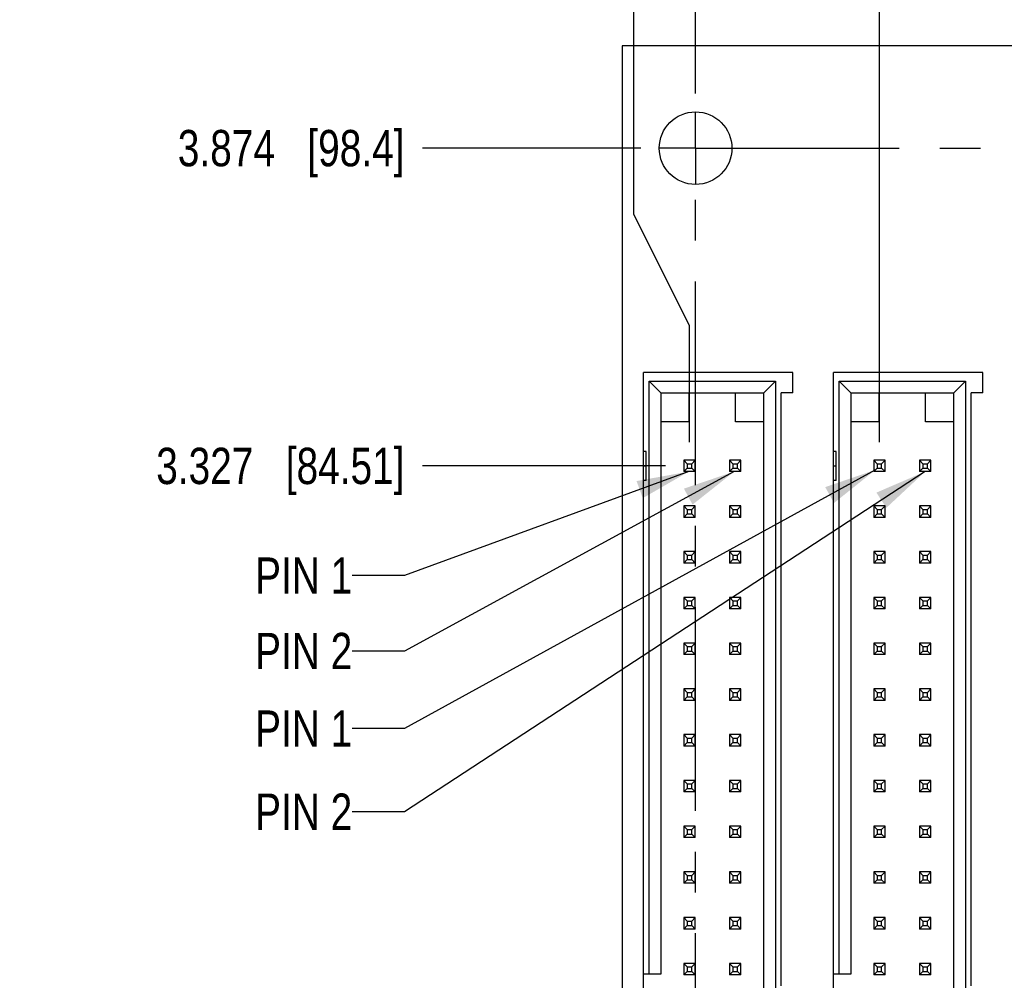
# Model space of a CAD drawing. Header units: inches. Extents: x 0 to 34, y 0 to 22.
# Tile 5 of 20: x 8.5 to 11.9, y 15.4 to 18.7. Entities that reach past the tile are written whole.
import ezdxf

# ---------------------------------------------------------------- set-up
doc = ezdxf.new("R2010")
doc.units = ezdxf.units.IN
doc.header["$LTSCALE"] = 1.87
doc.header["$MEASUREMENT"] = 0
doc.linetypes.add('CENTER', pattern=[0.6, 0.375, -0.075, 0.075, -0.075])
doc.layers.get('0').update_dxf_attribs({"linetype": 'CONTINUOUS'})
for name, color, linetype in [('02___PRT_ALL_AXES', 7, 'CONTINUOUS'), ('DETAIL', 7, 'CONTINUOUS'), ('DIMENSIONS', 7, 'CONTINUOUS')]:
    doc.layers.add(name, color=color, linetype=linetype)
doc.styles.get("Standard").update_dxf_attribs({"font": 'txt', "width": 0.8})
doc.dimstyles.new('DIMSTYLE_2', dxfattribs={"dimtxt": 0.125, "dimasz": 0.18, "dimexe": 0.18, "dimexo": 0.0625, "dimgap": 0.09, "dimtad": 0, "dimtih": 1, "dimtoh": 1, "dimdec": 3, "dimlfac": 0.5, "dimzin": 4, "dimdsep": 46, "dimtxsty": 'STANDARD', "dimblk": '_FILLED', "dimblk1": '_FILLED', "dimblk2": '_FILLED', "dimcen": 0.09, "dimadec": 0, "dimazin": 0, "dimtp": 0.01, "dimtm": 0.01, "dimtfac": 1, "dimtdec": 3, "dimtofl": 0, "dimtmove": 0, "dimatfit": 3, "dimldrblk": '_FILLED', "dimfxl": 1, "dimtolj": 1, "dimtzin": 4, "dimarcsym": 0})
doc.dimstyles.get("Standard").update_dxf_attribs({"dimtxt": 0.125, "dimasz": 0.18, "dimexe": 0.18, "dimexo": 0.0625, "dimgap": 0.09, "dimtad": 0, "dimtih": 1, "dimtoh": 1, "dimdec": 3, "dimzin": 4, "dimdsep": 46, "dimtxsty": 'STANDARD', "dimblk": '_FILLED', "dimblk1": '_FILLED', "dimblk2": '_FILLED', "dimcen": 0.09, "dimadec": 0, "dimazin": 0, "dimtol": 1, "dimtp": 0.01, "dimtm": 0.01, "dimtfac": 1, "dimtdec": 3, "dimtofl": 0, "dimtmove": 0, "dimatfit": 3, "dimldrblk": '_FILLED', "dimfxl": 1, "dimtolj": 1, "dimtzin": 4, "dimarcsym": 0})

# ---------------------------------------------------------------- blocks, each defined once
blk = doc.blocks.new('*D40')
at = {"layer": 'DIMENSIONS', "color": 2, "linetype": 'CONTINUOUS'}
for p, q in [((10.5869, 18.0292), (10.5869, 19.2961)), ((10.779, 17.6447), (10.5869, 18.0292)), ((10.779, 17.2448), (10.779, 17.6447))]:
    blk.add_line(p, q, dxfattribs=at)
at = {"layer": 'DIMENSIONS', "color": 2, "linetype": 'CONTINUOUS', "insert": (10.5244, 19.3586), "char_height": 0.125, "width": 1.425, "attachment_point": 1, "rotation": 90, "line_spacing_factor": 0.9}
blk.add_mtext('5.934{\\Ftxt.shx;\\W1.000000;\\H0.125000; }[150.73]', dxfattribs=at)
blk = doc.blocks.new('_FILLED')
at = {"color": 0, "linetype": 'BYBLOCK'}
blk.add_solid([(0, 0), (-1, 0.174), (-1, -0.174)], dxfattribs=at)
blk = doc.blocks.new('*D41')
at = {"layer": 'DIMENSIONS', "color": 2, "linetype": 'CONTINUOUS'}
blk.add_line((11.433, 17.2448), (11.433, 19.2961), dxfattribs=at)
at = {"layer": 'DIMENSIONS', "color": 2, "linetype": 'CONTINUOUS', "insert": (11.3705, 19.3586), "char_height": 0.125, "width": 1.425, "attachment_point": 1, "rotation": 90, "line_spacing_factor": 0.9}
blk.add_mtext('5.607{\\Ftxt.shx;\\W1.000000;\\H0.125000; }[142.43]', dxfattribs=at)
blk = doc.blocks.new('*D43')
at = {"layer": 'DIMENSIONS', "color": 2, "linetype": 'CONTINUOUS'}
blk.add_line((10.6968, 17.1626), (9.8602, 17.1626), dxfattribs=at)
at = {"layer": 'DIMENSIONS', "color": 2, "linetype": 'CONTINUOUS', "insert": (9.7977, 17.2251), "char_height": 0.125, "width": 1.325, "attachment_point": 3, "line_spacing_factor": 0.9}
blk.add_mtext('3.327{\\Ftxt.shx;\\W1.000000;\\H0.125000; }[84.51]', dxfattribs=at)
blk = doc.blocks.new('*D52')
at = {"layer": 'DIMENSIONS', "color": 2, "linetype": 'CONTINUOUS'}
blk.add_line((10.7997, 18.4443), (10.7997, 19.2961), dxfattribs=at)
at = {"layer": 'DIMENSIONS', "color": 2, "linetype": 'CONTINUOUS', "insert": (10.7372, 19.3586), "char_height": 0.125, "width": 1.425, "attachment_point": 1, "rotation": 90, "line_spacing_factor": 0.9}
blk.add_mtext('5.924{\\Ftxt.shx;\\W1.000000;\\H0.125000; }[150.47]', dxfattribs=at)
blk = doc.blocks.new('*D54')
at = {"layer": 'DIMENSIONS', "color": 2, "linetype": 'CONTINUOUS'}
blk.add_line((10.612, 18.2566), (9.8602, 18.2566), dxfattribs=at)
at = {"layer": 'DIMENSIONS', "color": 2, "linetype": 'CONTINUOUS', "insert": (9.7977, 18.3191), "char_height": 0.125, "width": 1.225, "attachment_point": 3, "line_spacing_factor": 0.9}
blk.add_mtext('3.874{\\Ftxt.shx;\\W1.000000;\\H0.125000; }[98.4]', dxfattribs=at)

msp = doc.modelspace()

# ---------------------------------------------------------------- linework, layer by layer
at = {"color": 7, "linetype": 'CONTINUOUS'}
for p, q in [((10.5477, 18.6086), (10.5477, 10.5086)), ((22.6477, 18.6086), (10.5477, 18.6086)), ((10.6204, 13.0618), (10.6204, 17.484)), ((11.1352, 17.484), (10.6204, 17.484)), ((11.1352, 17.414), (11.1352, 17.484)), ((11.2744, 13.0618), (11.2744, 17.484)), ((11.7892, 17.484), (11.2744, 17.484)), ((11.7892, 17.414), (11.7892, 17.484)), ((10.6404, 15.4129), (10.6404, 17.454)), ((10.6404, 17.454), (10.6804, 17.414)), ((10.6404, 17.454), (11.0752, 17.454)), ((11.0352, 17.414), (11.0752, 17.454)), ((11.0752, 17.454), (11.0752, 13.0918)), ((11.2944, 15.4129), (11.2944, 17.454)), ((11.2944, 17.454), (11.3344, 17.414)), ((11.2944, 17.454), (11.7292, 17.454)), ((11.6892, 17.414), (11.7292, 17.454)), ((11.7292, 17.454), (11.7292, 13.0918)), ((10.6804, 17.414), (10.6804, 15.4129)), ((10.6804, 17.414), (11.0352, 17.414)), ((10.7778, 17.314), (10.7778, 17.414)), ((10.9378, 17.314), (10.9378, 17.414)), ((11.0352, 13.1318), (11.0352, 17.414)), ((11.0952, 15.3729), (11.0952, 17.414)), ((11.1352, 17.414), (11.0952, 17.414)), ((11.3344, 17.414), (11.3344, 15.4129)), ((11.3344, 17.414), (11.6892, 17.414)), ((11.4318, 17.314), (11.4318, 17.414)), ((11.5918, 17.314), (11.5918, 17.414)), ((11.6892, 13.1318), (11.6892, 17.414)), ((11.7492, 15.3729), (11.7492, 17.414)), ((11.7892, 17.414), (11.7492, 17.414)), ((10.7778, 17.314), (10.6804, 17.314)), ((11.0352, 17.314), (10.9378, 17.314)), ((11.4318, 17.314), (11.3344, 17.314)), ((11.6892, 17.314), (11.5918, 17.314)), ((10.6304, 17.2126), (10.6204, 17.2126)), ((10.6304, 17.1126), (10.6304, 17.2126)), ((11.2844, 17.2126), (11.2744, 17.2126)), ((11.2844, 17.1126), (11.2844, 17.2126)), ((10.6204, 17.1626), (10.6304, 17.1626)), ((10.7593, 17.1823), (10.7593, 17.1429)), ((10.7593, 17.1823), (10.7713, 17.1703)), ((10.7987, 17.1823), (10.7593, 17.1823)), ((10.7713, 17.1703), (10.7713, 17.1549)), ((10.7713, 17.1703), (10.7867, 17.1703)), ((10.7987, 17.1823), (10.7867, 17.1703)), ((10.7867, 17.1549), (10.7867, 17.1703)), ((10.7987, 17.1429), (10.7987, 17.1823)), ((10.9168, 17.1823), (10.9168, 17.1429)), ((10.9168, 17.1823), (10.9288, 17.1703)), ((10.9562, 17.1823), (10.9168, 17.1823)), ((10.9288, 17.1703), (10.9288, 17.1549)), ((10.9288, 17.1703), (10.9442, 17.1703)), ((10.9562, 17.1823), (10.9442, 17.1703)), ((10.9442, 17.1549), (10.9442, 17.1703)), ((10.9562, 17.1429), (10.9562, 17.1823)), ((11.2744, 17.1626), (11.2844, 17.1626)), ((11.4133, 17.1823), (11.4133, 17.1429)), ((11.4133, 17.1823), (11.4253, 17.1703)), ((11.4527, 17.1823), (11.4133, 17.1823)), ((11.4253, 17.1703), (11.4253, 17.1549)), ((11.4253, 17.1703), (11.4407, 17.1703)), ((11.4527, 17.1823), (11.4407, 17.1703)), ((11.4407, 17.1549), (11.4407, 17.1703)), ((11.4527, 17.1429), (11.4527, 17.1823)), ((11.5708, 17.1823), (11.5708, 17.1429)), ((11.5708, 17.1823), (11.5828, 17.1703)), ((11.6102, 17.1823), (11.5708, 17.1823)), ((11.5828, 17.1703), (11.5828, 17.1549)), ((11.5828, 17.1703), (11.5982, 17.1703)), ((11.6102, 17.1823), (11.5982, 17.1703)), ((11.5982, 17.1549), (11.5982, 17.1703)), ((11.6102, 17.1429), (11.6102, 17.1823)), ((10.7593, 17.1429), (10.7713, 17.1549)), ((10.7987, 17.1429), (10.7593, 17.1429)), ((10.7713, 17.1549), (10.7867, 17.1549)), ((10.7867, 17.1549), (10.7987, 17.1429)), ((10.9168, 17.1429), (10.9288, 17.1549)), ((10.9562, 17.1429), (10.9168, 17.1429)), ((10.9288, 17.1549), (10.9442, 17.1549)), ((10.9442, 17.1549), (10.9562, 17.1429)), ((11.4133, 17.1429), (11.4253, 17.1549)), ((11.4527, 17.1429), (11.4133, 17.1429)), ((11.4253, 17.1549), (11.4407, 17.1549)), ((11.4407, 17.1549), (11.4527, 17.1429)), ((11.5708, 17.1429), (11.5828, 17.1549)), ((11.6102, 17.1429), (11.5708, 17.1429)), ((11.5828, 17.1549), (11.5982, 17.1549)), ((11.5982, 17.1549), (11.6102, 17.1429)), ((10.6304, 17.1126), (10.6204, 17.1126)), ((11.2844, 17.1126), (11.2744, 17.1126)), ((10.7593, 17.0248), (10.7593, 16.9854)), ((10.7593, 17.0248), (10.7713, 17.0128)), ((10.7987, 17.0248), (10.7593, 17.0248)), ((10.7987, 17.0248), (10.7867, 17.0128)), ((10.7987, 16.9854), (10.7987, 17.0248)), ((10.9168, 17.0248), (10.9168, 16.9854)), ((10.9168, 17.0248), (10.9288, 17.0128)), ((10.9562, 17.0248), (10.9168, 17.0248)), ((10.9562, 17.0248), (10.9442, 17.0128)), ((10.9562, 16.9854), (10.9562, 17.0248)), ((11.4133, 17.0248), (11.4133, 16.9854)), ((11.4133, 17.0248), (11.4253, 17.0128)), ((11.4527, 17.0248), (11.4133, 17.0248)), ((11.4527, 17.0248), (11.4407, 17.0128)), ((11.4527, 16.9854), (11.4527, 17.0248)), ((11.5708, 17.0248), (11.5708, 16.9854)), ((11.5708, 17.0248), (11.5828, 17.0128)), ((11.6102, 17.0248), (11.5708, 17.0248)), ((11.6102, 17.0248), (11.5982, 17.0128)), ((11.6102, 16.9854), (11.6102, 17.0248)), ((10.7593, 16.9854), (10.7713, 16.9974)), ((10.7713, 17.0128), (10.7713, 16.9974)), ((10.7713, 17.0128), (10.7867, 17.0128)), ((10.7713, 16.9974), (10.7867, 16.9974)), ((10.7867, 16.9974), (10.7867, 17.0128)), ((10.7867, 16.9974), (10.7987, 16.9854)), ((10.9168, 16.9854), (10.9288, 16.9974)), ((10.9288, 17.0128), (10.9288, 16.9974)), ((10.9288, 17.0128), (10.9442, 17.0128)), ((10.9288, 16.9974), (10.9442, 16.9974)), ((10.9442, 16.9974), (10.9442, 17.0128)), ((10.9442, 16.9974), (10.9562, 16.9854)), ((11.4133, 16.9854), (11.4253, 16.9974)), ((11.4253, 17.0128), (11.4253, 16.9974)), ((11.4253, 17.0128), (11.4407, 17.0128)), ((11.4253, 16.9974), (11.4407, 16.9974)), ((11.4407, 16.9974), (11.4407, 17.0128)), ((11.4407, 16.9974), (11.4527, 16.9854)), ((11.5708, 16.9854), (11.5828, 16.9974)), ((11.5828, 17.0128), (11.5828, 16.9974)), ((11.5828, 17.0128), (11.5982, 17.0128)), ((11.5828, 16.9974), (11.5982, 16.9974)), ((11.5982, 16.9974), (11.5982, 17.0128)), ((11.5982, 16.9974), (11.6102, 16.9854)), ((10.7987, 16.9854), (10.7593, 16.9854)), ((10.9562, 16.9854), (10.9168, 16.9854)), ((11.4527, 16.9854), (11.4133, 16.9854)), ((11.6102, 16.9854), (11.5708, 16.9854)), ((10.7593, 16.8674), (10.7593, 16.828)), ((10.7593, 16.8674), (10.7713, 16.8554)), ((10.7987, 16.8674), (10.7593, 16.8674)), ((10.7713, 16.8554), (10.7713, 16.84)), ((10.7713, 16.8554), (10.7867, 16.8554)), ((10.7987, 16.8674), (10.7867, 16.8554)), ((10.7867, 16.84), (10.7867, 16.8554)), ((10.7987, 16.828), (10.7987, 16.8674)), ((10.9168, 16.8674), (10.9168, 16.828)), ((10.9168, 16.8674), (10.9288, 16.8554)), ((10.9562, 16.8674), (10.9168, 16.8674)), ((10.9288, 16.8554), (10.9288, 16.84)), ((10.9288, 16.8554), (10.9442, 16.8554)), ((10.9562, 16.8674), (10.9442, 16.8554)), ((10.9442, 16.84), (10.9442, 16.8554)), ((10.9562, 16.828), (10.9562, 16.8674)), ((11.4133, 16.8674), (11.4133, 16.828)), ((11.4133, 16.8674), (11.4253, 16.8554)), ((11.4527, 16.8674), (11.4133, 16.8674)), ((11.4253, 16.8554), (11.4253, 16.84)), ((11.4253, 16.8554), (11.4407, 16.8554)), ((11.4527, 16.8674), (11.4407, 16.8554)), ((11.4407, 16.84), (11.4407, 16.8554)), ((11.4527, 16.828), (11.4527, 16.8674)), ((11.5708, 16.8674), (11.5708, 16.828)), ((11.5708, 16.8674), (11.5828, 16.8554)), ((11.6102, 16.8674), (11.5708, 16.8674)), ((11.5828, 16.8554), (11.5828, 16.84)), ((11.5828, 16.8554), (11.5982, 16.8554)), ((11.6102, 16.8674), (11.5982, 16.8554)), ((11.5982, 16.84), (11.5982, 16.8554)), ((11.6102, 16.828), (11.6102, 16.8674)), ((10.7593, 16.828), (10.7713, 16.84)), ((10.7987, 16.828), (10.7593, 16.828)), ((10.7713, 16.84), (10.7867, 16.84)), ((10.7867, 16.84), (10.7987, 16.828)), ((10.9168, 16.828), (10.9288, 16.84)), ((10.9562, 16.828), (10.9168, 16.828)), ((10.9288, 16.84), (10.9442, 16.84)), ((10.9442, 16.84), (10.9562, 16.828)), ((11.4133, 16.828), (11.4253, 16.84)), ((11.4527, 16.828), (11.4133, 16.828)), ((11.4253, 16.84), (11.4407, 16.84)), ((11.4407, 16.84), (11.4527, 16.828)), ((11.5708, 16.828), (11.5828, 16.84)), ((11.6102, 16.828), (11.5708, 16.828)), ((11.5828, 16.84), (11.5982, 16.84)), ((11.5982, 16.84), (11.6102, 16.828)), ((10.7593, 16.7099), (10.7593, 16.6705)), ((10.7593, 16.7099), (10.7713, 16.6979)), ((10.7987, 16.7099), (10.7593, 16.7099)), ((10.7593, 16.6705), (10.7713, 16.6825)), ((10.7713, 16.6979), (10.7713, 16.6825)), ((10.7713, 16.6979), (10.7867, 16.6979)), ((10.7713, 16.6825), (10.7867, 16.6825)), ((10.7987, 16.7099), (10.7867, 16.6979)), ((10.7867, 16.6825), (10.7867, 16.6979)), ((10.7867, 16.6825), (10.7987, 16.6705)), ((10.7987, 16.6705), (10.7987, 16.7099)), ((10.9168, 16.7099), (10.9168, 16.6705)), ((10.9168, 16.7099), (10.9288, 16.6979)), ((10.9562, 16.7099), (10.9168, 16.7099)), ((10.9168, 16.6705), (10.9288, 16.6825)), ((10.9288, 16.6979), (10.9288, 16.6825)), ((10.9288, 16.6979), (10.9442, 16.6979)), ((10.9288, 16.6825), (10.9442, 16.6825)), ((10.9562, 16.7099), (10.9442, 16.6979)), ((10.9442, 16.6825), (10.9442, 16.6979)), ((10.9442, 16.6825), (10.9562, 16.6705)), ((10.9562, 16.6705), (10.9562, 16.7099)), ((11.4133, 16.7099), (11.4133, 16.6705)), ((11.4133, 16.7099), (11.4253, 16.6979)), ((11.4527, 16.7099), (11.4133, 16.7099)), ((11.4133, 16.6705), (11.4253, 16.6825)), ((11.4253, 16.6979), (11.4253, 16.6825)), ((11.4253, 16.6979), (11.4407, 16.6979)), ((11.4253, 16.6825), (11.4407, 16.6825)), ((11.4527, 16.7099), (11.4407, 16.6979)), ((11.4407, 16.6825), (11.4407, 16.6979)), ((11.4407, 16.6825), (11.4527, 16.6705)), ((11.4527, 16.6705), (11.4527, 16.7099)), ((11.5708, 16.7099), (11.5708, 16.6705)), ((11.5708, 16.7099), (11.5828, 16.6979)), ((11.6102, 16.7099), (11.5708, 16.7099)), ((11.5708, 16.6705), (11.5828, 16.6825)), ((11.5828, 16.6979), (11.5828, 16.6825)), ((11.5828, 16.6979), (11.5982, 16.6979)), ((11.5828, 16.6825), (11.5982, 16.6825)), ((11.6102, 16.7099), (11.5982, 16.6979)), ((11.5982, 16.6825), (11.5982, 16.6979)), ((11.5982, 16.6825), (11.6102, 16.6705)), ((11.6102, 16.6705), (11.6102, 16.7099)), ((10.7987, 16.6705), (10.7593, 16.6705)), ((10.9562, 16.6705), (10.9168, 16.6705)), ((11.4527, 16.6705), (11.4133, 16.6705)), ((11.6102, 16.6705), (11.5708, 16.6705)), ((10.7593, 16.5524), (10.7593, 16.513)), ((10.7593, 16.5524), (10.7713, 16.5404)), ((10.7987, 16.5524), (10.7593, 16.5524)), ((10.7987, 16.5524), (10.7867, 16.5404)), ((10.7987, 16.513), (10.7987, 16.5524)), ((10.9168, 16.5524), (10.9168, 16.513)), ((10.9168, 16.5524), (10.9288, 16.5404)), ((10.9562, 16.5524), (10.9168, 16.5524)), ((10.9562, 16.5524), (10.9442, 16.5404)), ((10.9562, 16.513), (10.9562, 16.5524)), ((11.4133, 16.5524), (11.4133, 16.513)), ((11.4133, 16.5524), (11.4253, 16.5404)), ((11.4527, 16.5524), (11.4133, 16.5524)), ((11.4527, 16.5524), (11.4407, 16.5404)), ((11.4527, 16.513), (11.4527, 16.5524)), ((11.5708, 16.5524), (11.5708, 16.513)), ((11.5708, 16.5524), (11.5828, 16.5404)), ((11.6102, 16.5524), (11.5708, 16.5524)), ((11.6102, 16.5524), (11.5982, 16.5404)), ((11.6102, 16.513), (11.6102, 16.5524)), ((10.7593, 16.513), (10.7713, 16.525)), ((10.7987, 16.513), (10.7593, 16.513)), ((10.7713, 16.5404), (10.7713, 16.525)), ((10.7713, 16.5404), (10.7867, 16.5404)), ((10.7713, 16.525), (10.7867, 16.525)), ((10.7867, 16.525), (10.7867, 16.5404)), ((10.7867, 16.525), (10.7987, 16.513)), ((10.9168, 16.513), (10.9288, 16.525)), ((10.9562, 16.513), (10.9168, 16.513)), ((10.9288, 16.5404), (10.9288, 16.525)), ((10.9288, 16.5404), (10.9442, 16.5404)), ((10.9288, 16.525), (10.9442, 16.525)), ((10.9442, 16.525), (10.9442, 16.5404)), ((10.9442, 16.525), (10.9562, 16.513)), ((11.4133, 16.513), (11.4253, 16.525)), ((11.4527, 16.513), (11.4133, 16.513)), ((11.4253, 16.5404), (11.4253, 16.525)), ((11.4253, 16.5404), (11.4407, 16.5404)), ((11.4253, 16.525), (11.4407, 16.525)), ((11.4407, 16.525), (11.4407, 16.5404)), ((11.4407, 16.525), (11.4527, 16.513)), ((11.5708, 16.513), (11.5828, 16.525)), ((11.6102, 16.513), (11.5708, 16.513)), ((11.5828, 16.5404), (11.5828, 16.525)), ((11.5828, 16.5404), (11.5982, 16.5404)), ((11.5828, 16.525), (11.5982, 16.525)), ((11.5982, 16.525), (11.5982, 16.5404)), ((11.5982, 16.525), (11.6102, 16.513)), ((10.7593, 16.3949), (10.7593, 16.3555)), ((10.7593, 16.3949), (10.7713, 16.3829)), ((10.7987, 16.3949), (10.7593, 16.3949)), ((10.7713, 16.3829), (10.7713, 16.3675)), ((10.7713, 16.3829), (10.7867, 16.3829)), ((10.7987, 16.3949), (10.7867, 16.3829)), ((10.7867, 16.3675), (10.7867, 16.3829)), ((10.7987, 16.3555), (10.7987, 16.3949)), ((10.9168, 16.3949), (10.9168, 16.3555)), ((10.9168, 16.3949), (10.9288, 16.3829)), ((10.9562, 16.3949), (10.9168, 16.3949)), ((10.9288, 16.3829), (10.9288, 16.3675)), ((10.9288, 16.3829), (10.9442, 16.3829)), ((10.9562, 16.3949), (10.9442, 16.3829)), ((10.9442, 16.3675), (10.9442, 16.3829)), ((10.9562, 16.3555), (10.9562, 16.3949)), ((11.4133, 16.3949), (11.4133, 16.3555)), ((11.4133, 16.3949), (11.4253, 16.3829)), ((11.4527, 16.3949), (11.4133, 16.3949)), ((11.4253, 16.3829), (11.4253, 16.3675)), ((11.4253, 16.3829), (11.4407, 16.3829)), ((11.4527, 16.3949), (11.4407, 16.3829)), ((11.4407, 16.3675), (11.4407, 16.3829)), ((11.4527, 16.3555), (11.4527, 16.3949)), ((11.5708, 16.3949), (11.5708, 16.3555)), ((11.5708, 16.3949), (11.5828, 16.3829)), ((11.6102, 16.3949), (11.5708, 16.3949)), ((11.5828, 16.3829), (11.5828, 16.3675)), ((11.5828, 16.3829), (11.5982, 16.3829)), ((11.6102, 16.3949), (11.5982, 16.3829)), ((11.5982, 16.3675), (11.5982, 16.3829)), ((11.6102, 16.3555), (11.6102, 16.3949)), ((10.7593, 16.3555), (10.7713, 16.3675)), ((10.7987, 16.3555), (10.7593, 16.3555)), ((10.7713, 16.3675), (10.7867, 16.3675)), ((10.7867, 16.3675), (10.7987, 16.3555)), ((10.9168, 16.3555), (10.9288, 16.3675)), ((10.9562, 16.3555), (10.9168, 16.3555)), ((10.9288, 16.3675), (10.9442, 16.3675)), ((10.9442, 16.3675), (10.9562, 16.3555)), ((11.4133, 16.3555), (11.4253, 16.3675)), ((11.4527, 16.3555), (11.4133, 16.3555)), ((11.4253, 16.3675), (11.4407, 16.3675)), ((11.4407, 16.3675), (11.4527, 16.3555)), ((11.5708, 16.3555), (11.5828, 16.3675)), ((11.6102, 16.3555), (11.5708, 16.3555)), ((11.5828, 16.3675), (11.5982, 16.3675)), ((11.5982, 16.3675), (11.6102, 16.3555)), ((10.7593, 16.2374), (10.7593, 16.198)), ((10.7593, 16.2374), (10.7713, 16.2254)), ((10.7987, 16.2374), (10.7593, 16.2374)), ((10.7593, 16.198), (10.7713, 16.21)), ((10.7713, 16.2254), (10.7713, 16.21)), ((10.7713, 16.2254), (10.7867, 16.2254)), ((10.7713, 16.21), (10.7867, 16.21)), ((10.7987, 16.2374), (10.7867, 16.2254)), ((10.7867, 16.21), (10.7867, 16.2254)), ((10.7867, 16.21), (10.7987, 16.198)), ((10.7987, 16.198), (10.7987, 16.2374)), ((10.9168, 16.2374), (10.9168, 16.198)), ((10.9168, 16.2374), (10.9288, 16.2254)), ((10.9562, 16.2374), (10.9168, 16.2374)), ((10.9168, 16.198), (10.9288, 16.21)), ((10.9288, 16.2254), (10.9288, 16.21)), ((10.9288, 16.2254), (10.9442, 16.2254)), ((10.9288, 16.21), (10.9442, 16.21)), ((10.9562, 16.2374), (10.9442, 16.2254)), ((10.9442, 16.21), (10.9442, 16.2254)), ((10.9442, 16.21), (10.9562, 16.198)), ((10.9562, 16.198), (10.9562, 16.2374)), ((11.4133, 16.2374), (11.4133, 16.198)), ((11.4133, 16.2374), (11.4253, 16.2254)), ((11.4527, 16.2374), (11.4133, 16.2374)), ((11.4133, 16.198), (11.4253, 16.21)), ((11.4253, 16.2254), (11.4253, 16.21)), ((11.4253, 16.2254), (11.4407, 16.2254)), ((11.4253, 16.21), (11.4407, 16.21)), ((11.4527, 16.2374), (11.4407, 16.2254)), ((11.4407, 16.21), (11.4407, 16.2254)), ((11.4407, 16.21), (11.4527, 16.198)), ((11.4527, 16.198), (11.4527, 16.2374)), ((11.5708, 16.2374), (11.5708, 16.198)), ((11.5708, 16.2374), (11.5828, 16.2254)), ((11.6102, 16.2374), (11.5708, 16.2374)), ((11.5708, 16.198), (11.5828, 16.21)), ((11.5828, 16.2254), (11.5828, 16.21)), ((11.5828, 16.2254), (11.5982, 16.2254)), ((11.5828, 16.21), (11.5982, 16.21)), ((11.6102, 16.2374), (11.5982, 16.2254)), ((11.5982, 16.21), (11.5982, 16.2254)), ((11.5982, 16.21), (11.6102, 16.198)), ((11.6102, 16.198), (11.6102, 16.2374)), ((10.7987, 16.198), (10.7593, 16.198)), ((10.9562, 16.198), (10.9168, 16.198)), ((11.4527, 16.198), (11.4133, 16.198)), ((11.6102, 16.198), (11.5708, 16.198)), ((10.7593, 16.08), (10.7593, 16.0406)), ((10.7593, 16.08), (10.7713, 16.068)), ((10.7987, 16.08), (10.7593, 16.08)), ((10.7987, 16.08), (10.7867, 16.068)), ((10.7987, 16.0406), (10.7987, 16.08)), ((10.9168, 16.08), (10.9168, 16.0406)), ((10.9168, 16.08), (10.9288, 16.068)), ((10.9562, 16.08), (10.9168, 16.08)), ((10.9562, 16.08), (10.9442, 16.068)), ((10.9562, 16.0406), (10.9562, 16.08)), ((11.4133, 16.08), (11.4133, 16.0406)), ((11.4133, 16.08), (11.4253, 16.068)), ((11.4527, 16.08), (11.4133, 16.08)), ((11.4527, 16.08), (11.4407, 16.068)), ((11.4527, 16.0406), (11.4527, 16.08)), ((11.5708, 16.08), (11.5708, 16.0406)), ((11.5708, 16.08), (11.5828, 16.068)), ((11.6102, 16.08), (11.5708, 16.08)), ((11.6102, 16.08), (11.5982, 16.068)), ((11.6102, 16.0406), (11.6102, 16.08)), ((10.7593, 16.0406), (10.7713, 16.0526)), ((10.7987, 16.0406), (10.7593, 16.0406)), ((10.7713, 16.068), (10.7713, 16.0526)), ((10.7713, 16.068), (10.7867, 16.068)), ((10.7713, 16.0526), (10.7867, 16.0526)), ((10.7867, 16.0526), (10.7867, 16.068)), ((10.7867, 16.0526), (10.7987, 16.0406)), ((10.9168, 16.0406), (10.9288, 16.0526)), ((10.9562, 16.0406), (10.9168, 16.0406)), ((10.9288, 16.068), (10.9288, 16.0526)), ((10.9288, 16.068), (10.9442, 16.068)), ((10.9288, 16.0526), (10.9442, 16.0526)), ((10.9442, 16.0526), (10.9442, 16.068)), ((10.9442, 16.0526), (10.9562, 16.0406)), ((11.4133, 16.0406), (11.4253, 16.0526)), ((11.4527, 16.0406), (11.4133, 16.0406)), ((11.4253, 16.068), (11.4253, 16.0526)), ((11.4253, 16.068), (11.4407, 16.068)), ((11.4253, 16.0526), (11.4407, 16.0526)), ((11.4407, 16.0526), (11.4407, 16.068)), ((11.4407, 16.0526), (11.4527, 16.0406)), ((11.5708, 16.0406), (11.5828, 16.0526)), ((11.6102, 16.0406), (11.5708, 16.0406)), ((11.5828, 16.068), (11.5828, 16.0526)), ((11.5828, 16.068), (11.5982, 16.068)), ((11.5828, 16.0526), (11.5982, 16.0526)), ((11.5982, 16.0526), (11.5982, 16.068)), ((11.5982, 16.0526), (11.6102, 16.0406)), ((10.7593, 15.9225), (10.7593, 15.8831)), ((10.7593, 15.9225), (10.7713, 15.9105)), ((10.7987, 15.9225), (10.7593, 15.9225)), ((10.7713, 15.9105), (10.7713, 15.8951)), ((10.7713, 15.9105), (10.7867, 15.9105)), ((10.7987, 15.9225), (10.7867, 15.9105)), ((10.7867, 15.8951), (10.7867, 15.9105)), ((10.7987, 15.8831), (10.7987, 15.9225)), ((10.9168, 15.9225), (10.9168, 15.8831)), ((10.9168, 15.9225), (10.9288, 15.9105)), ((10.9562, 15.9225), (10.9168, 15.9225)), ((10.9288, 15.9105), (10.9288, 15.8951)), ((10.9288, 15.9105), (10.9442, 15.9105)), ((10.9562, 15.9225), (10.9442, 15.9105)), ((10.9442, 15.8951), (10.9442, 15.9105)), ((10.9562, 15.8831), (10.9562, 15.9225)), ((11.4133, 15.9225), (11.4133, 15.8831)), ((11.4133, 15.9225), (11.4253, 15.9105)), ((11.4527, 15.9225), (11.4133, 15.9225)), ((11.4253, 15.9105), (11.4253, 15.8951)), ((11.4253, 15.9105), (11.4407, 15.9105)), ((11.4527, 15.9225), (11.4407, 15.9105)), ((11.4407, 15.8951), (11.4407, 15.9105)), ((11.4527, 15.8831), (11.4527, 15.9225)), ((11.5708, 15.9225), (11.5708, 15.8831)), ((11.5708, 15.9225), (11.5828, 15.9105)), ((11.6102, 15.9225), (11.5708, 15.9225)), ((11.5828, 15.9105), (11.5828, 15.8951)), ((11.5828, 15.9105), (11.5982, 15.9105)), ((11.6102, 15.9225), (11.5982, 15.9105)), ((11.5982, 15.8951), (11.5982, 15.9105)), ((11.6102, 15.8831), (11.6102, 15.9225)), ((10.7593, 15.8831), (10.7713, 15.8951)), ((10.7987, 15.8831), (10.7593, 15.8831)), ((10.7713, 15.8951), (10.7867, 15.8951)), ((10.7867, 15.8951), (10.7987, 15.8831)), ((10.9168, 15.8831), (10.9288, 15.8951)), ((10.9562, 15.8831), (10.9168, 15.8831)), ((10.9288, 15.8951), (10.9442, 15.8951)), ((10.9442, 15.8951), (10.9562, 15.8831)), ((11.4133, 15.8831), (11.4253, 15.8951)), ((11.4527, 15.8831), (11.4133, 15.8831)), ((11.4253, 15.8951), (11.4407, 15.8951)), ((11.4407, 15.8951), (11.4527, 15.8831)), ((11.5708, 15.8831), (11.5828, 15.8951)), ((11.6102, 15.8831), (11.5708, 15.8831)), ((11.5828, 15.8951), (11.5982, 15.8951)), ((11.5982, 15.8951), (11.6102, 15.8831)), ((10.7593, 15.765), (10.7593, 15.7256)), ((10.7593, 15.765), (10.7713, 15.753)), ((10.7987, 15.765), (10.7593, 15.765)), ((10.7593, 15.7256), (10.7713, 15.7376)), ((10.7713, 15.753), (10.7713, 15.7376)), ((10.7713, 15.753), (10.7867, 15.753)), ((10.7713, 15.7376), (10.7867, 15.7376)), ((10.7987, 15.765), (10.7867, 15.753)), ((10.7867, 15.7376), (10.7867, 15.753)), ((10.7867, 15.7376), (10.7987, 15.7256)), ((10.7987, 15.7256), (10.7987, 15.765)), ((10.9168, 15.765), (10.9168, 15.7256)), ((10.9168, 15.765), (10.9288, 15.753)), ((10.9562, 15.765), (10.9168, 15.765)), ((10.9168, 15.7256), (10.9288, 15.7376)), ((10.9288, 15.753), (10.9288, 15.7376)), ((10.9288, 15.753), (10.9442, 15.753)), ((10.9288, 15.7376), (10.9442, 15.7376)), ((10.9562, 15.765), (10.9442, 15.753)), ((10.9442, 15.7376), (10.9442, 15.753)), ((10.9442, 15.7376), (10.9562, 15.7256)), ((10.9562, 15.7256), (10.9562, 15.765)), ((11.4133, 15.765), (11.4133, 15.7256)), ((11.4133, 15.765), (11.4253, 15.753)), ((11.4527, 15.765), (11.4133, 15.765)), ((11.4133, 15.7256), (11.4253, 15.7376)), ((11.4253, 15.753), (11.4253, 15.7376)), ((11.4253, 15.753), (11.4407, 15.753)), ((11.4253, 15.7376), (11.4407, 15.7376)), ((11.4527, 15.765), (11.4407, 15.753)), ((11.4407, 15.7376), (11.4407, 15.753)), ((11.4407, 15.7376), (11.4527, 15.7256)), ((11.4527, 15.7256), (11.4527, 15.765)), ((11.5708, 15.765), (11.5708, 15.7256)), ((11.5708, 15.765), (11.5828, 15.753)), ((11.6102, 15.765), (11.5708, 15.765)), ((11.5708, 15.7256), (11.5828, 15.7376)), ((11.5828, 15.753), (11.5828, 15.7376)), ((11.5828, 15.753), (11.5982, 15.753)), ((11.5828, 15.7376), (11.5982, 15.7376)), ((11.6102, 15.765), (11.5982, 15.753)), ((11.5982, 15.7376), (11.5982, 15.753)), ((11.5982, 15.7376), (11.6102, 15.7256)), ((11.6102, 15.7256), (11.6102, 15.765)), ((10.7987, 15.7256), (10.7593, 15.7256)), ((10.9562, 15.7256), (10.9168, 15.7256)), ((11.4527, 15.7256), (11.4133, 15.7256)), ((11.6102, 15.7256), (11.5708, 15.7256)), ((10.7593, 15.6075), (10.7593, 15.5681)), ((10.7593, 15.6075), (10.7713, 15.5955)), ((10.7987, 15.6075), (10.7593, 15.6075)), ((10.7987, 15.6075), (10.7867, 15.5955)), ((10.7987, 15.5681), (10.7987, 15.6075)), ((10.9168, 15.6075), (10.9168, 15.5681)), ((10.9168, 15.6075), (10.9288, 15.5955)), ((10.9562, 15.6075), (10.9168, 15.6075)), ((10.9562, 15.6075), (10.9442, 15.5955)), ((10.9562, 15.5681), (10.9562, 15.6075)), ((11.4133, 15.6075), (11.4133, 15.5681)), ((11.4133, 15.6075), (11.4253, 15.5955)), ((11.4527, 15.6075), (11.4133, 15.6075)), ((11.4527, 15.6075), (11.4407, 15.5955)), ((11.4527, 15.5681), (11.4527, 15.6075)), ((11.5708, 15.6075), (11.5708, 15.5681)), ((11.5708, 15.6075), (11.5828, 15.5955)), ((11.6102, 15.6075), (11.5708, 15.6075)), ((11.6102, 15.6075), (11.5982, 15.5955)), ((11.6102, 15.5681), (11.6102, 15.6075)), ((10.7593, 15.5681), (10.7713, 15.5801)), ((10.7987, 15.5681), (10.7593, 15.5681)), ((10.7713, 15.5955), (10.7713, 15.5801)), ((10.7713, 15.5955), (10.7867, 15.5955)), ((10.7713, 15.5801), (10.7867, 15.5801)), ((10.7867, 15.5801), (10.7867, 15.5955)), ((10.7867, 15.5801), (10.7987, 15.5681)), ((10.9168, 15.5681), (10.9288, 15.5801)), ((10.9562, 15.5681), (10.9168, 15.5681)), ((10.9288, 15.5955), (10.9288, 15.5801)), ((10.9288, 15.5955), (10.9442, 15.5955)), ((10.9288, 15.5801), (10.9442, 15.5801)), ((10.9442, 15.5801), (10.9442, 15.5955)), ((10.9442, 15.5801), (10.9562, 15.5681)), ((11.4133, 15.5681), (11.4253, 15.5801)), ((11.4527, 15.5681), (11.4133, 15.5681)), ((11.4253, 15.5955), (11.4253, 15.5801)), ((11.4253, 15.5955), (11.4407, 15.5955)), ((11.4253, 15.5801), (11.4407, 15.5801)), ((11.4407, 15.5801), (11.4407, 15.5955)), ((11.4407, 15.5801), (11.4527, 15.5681)), ((11.5708, 15.5681), (11.5828, 15.5801)), ((11.6102, 15.5681), (11.5708, 15.5681)), ((11.5828, 15.5955), (11.5828, 15.5801)), ((11.5828, 15.5955), (11.5982, 15.5955)), ((11.5828, 15.5801), (11.5982, 15.5801)), ((11.5982, 15.5801), (11.5982, 15.5955)), ((11.5982, 15.5801), (11.6102, 15.5681)), ((10.7593, 15.45), (10.7593, 15.4106)), ((10.7593, 15.45), (10.7713, 15.438)), ((10.7987, 15.45), (10.7593, 15.45)), ((10.7713, 15.438), (10.7713, 15.4226)), ((10.7713, 15.438), (10.7867, 15.438)), ((10.7987, 15.45), (10.7867, 15.438)), ((10.7867, 15.4226), (10.7867, 15.438)), ((10.7987, 15.4106), (10.7987, 15.45)), ((10.9168, 15.45), (10.9168, 15.4106)), ((10.9168, 15.45), (10.9288, 15.438)), ((10.9562, 15.45), (10.9168, 15.45)), ((10.9288, 15.438), (10.9288, 15.4226)), ((10.9288, 15.438), (10.9442, 15.438)), ((10.9562, 15.45), (10.9442, 15.438)), ((10.9442, 15.4226), (10.9442, 15.438)), ((10.9562, 15.4106), (10.9562, 15.45)), ((11.4133, 15.45), (11.4133, 15.4106)), ((11.4133, 15.45), (11.4253, 15.438)), ((11.4527, 15.45), (11.4133, 15.45)), ((11.4253, 15.438), (11.4253, 15.4226)), ((11.4253, 15.438), (11.4407, 15.438)), ((11.4527, 15.45), (11.4407, 15.438)), ((11.4407, 15.4226), (11.4407, 15.438)), ((11.4527, 15.4106), (11.4527, 15.45)), ((11.5708, 15.45), (11.5708, 15.4106)), ((11.5708, 15.45), (11.5828, 15.438)), ((11.6102, 15.45), (11.5708, 15.45)), ((11.5828, 15.438), (11.5828, 15.4226)), ((11.5828, 15.438), (11.5982, 15.438)), ((11.6102, 15.45), (11.5982, 15.438)), ((11.5982, 15.4226), (11.5982, 15.438)), ((11.6102, 15.4106), (11.6102, 15.45)), ((10.6804, 15.4129), (10.6204, 15.4129)), ((10.7593, 15.4106), (10.7713, 15.4226)), ((10.7987, 15.4106), (10.7593, 15.4106)), ((10.7713, 15.4226), (10.7867, 15.4226)), ((10.7867, 15.4226), (10.7987, 15.4106)), ((10.9168, 15.4106), (10.9288, 15.4226)), ((10.9562, 15.4106), (10.9168, 15.4106)), ((10.9288, 15.4226), (10.9442, 15.4226)), ((10.9442, 15.4226), (10.9562, 15.4106)), ((11.3344, 15.4129), (11.2744, 15.4129)), ((11.4133, 15.4106), (11.4253, 15.4226)), ((11.4527, 15.4106), (11.4133, 15.4106)), ((11.4253, 15.4226), (11.4407, 15.4226)), ((11.4407, 15.4226), (11.4527, 15.4106)), ((11.5708, 15.4106), (11.5828, 15.4226)), ((11.6102, 15.4106), (11.5708, 15.4106)), ((11.5828, 15.4226), (11.5982, 15.4226)), ((11.5982, 15.4226), (11.6102, 15.4106))]:
    msp.add_line(p, q, dxfattribs=at)
msp.add_circle((10.8, 18.2563), 0.125, dxfattribs=at)
at = {"layer": '02___PRT_ALL_AXES', "color": 7, "linetype": 'CENTER'}
for p, q in [((10.7997, 18.2566), (10.7997, 18.3818)), ((10.7997, 18.2566), (10.6745, 18.2566)), ((10.7997, 18.2566), (10.7997, 18.1314)), ((10.7997, 18.2566), (16.4725, 18.2566)), ((10.7997, 12.6086), (10.7997, 18.1314))]:
    msp.add_line(p, q, dxfattribs=at)

# ---------------------------------------------------------------- texts
at = {"layer": 'DETAIL', "color": 2, "linetype": 'CONTINUOUS', "char_height": 0.125, "width": 0.5, "attachment_point": 3, "line_spacing_factor": 0.9}
for s, insert in [('PIN 1', (9.6177, 16.8474)), ('PIN 2', (9.6177, 16.5879)), ('PIN 1', (9.6177, 16.3207)), ('PIN 2', (9.6177, 16.0347))]:
    msp.add_mtext(s, dxfattribs=dict(at, insert=insert))

# ---------------------------------------------------------------- dimensions: what is measured, and where the dimension line sits
at = {"layer": 'DIMENSIONS', "color": 2, "linetype": 'CONTINUOUS'}
for feature_location, offset, dtype, origin, picture, middle in [((10.779, 17.2448), (-0.1922, 2.0513), 0, (22.6477, 17.1823), '*D40', (10.5869, 20.0711)), ((10.7997, 18.4443), (0, 0.8518), 1, (22.6477, 18.3818), '*D52', (10.7997, 20.0711)), ((11.433, 17.2448), (0, 2.0513), 1, (22.6477, 17.1823), '*D41', (11.433, 20.0711)), ((10.612, 18.2566), (-0.7518, 0), 0, (10.6745, 10.5086), '*D54', (8.8852, 18.2566)), ((10.6968, 17.1626), (-0.8367, 0), 0, (10.7593, 10.5086), '*D43', (8.8352, 17.1626))]:
    dim = msp.add_ordinate_dim(feature_location=feature_location, offset=offset, dtype=dtype, origin=origin, dimstyle='DIMSTYLE_2', dxfattribs=at)
    dim.commit()
    dim.dimension.update_dxf_attribs({"geometry": picture, "text_midpoint": middle})

# ---------------------------------------------------------------- leaders
at = {"layer": 'DETAIL', "color": 2, "linetype": 'CONTINUOUS'}
for points in [[(11.4193, 17.1489), (9.7977, 16.2582), (9.6177, 16.2582)], [(10.7765, 17.1429), (9.7977, 16.7849), (9.6177, 16.7849)], [(10.9328, 17.1429), (9.7977, 16.5254), (9.6177, 16.5254)], [(11.5905, 17.1429), (9.7977, 15.9722), (9.6177, 15.9722)]]:
    msp.add_leader(points, dimstyle='STANDARD', override={"dimtad": 0}, dxfattribs=at)

doc.saveas('drawing.dxf')
